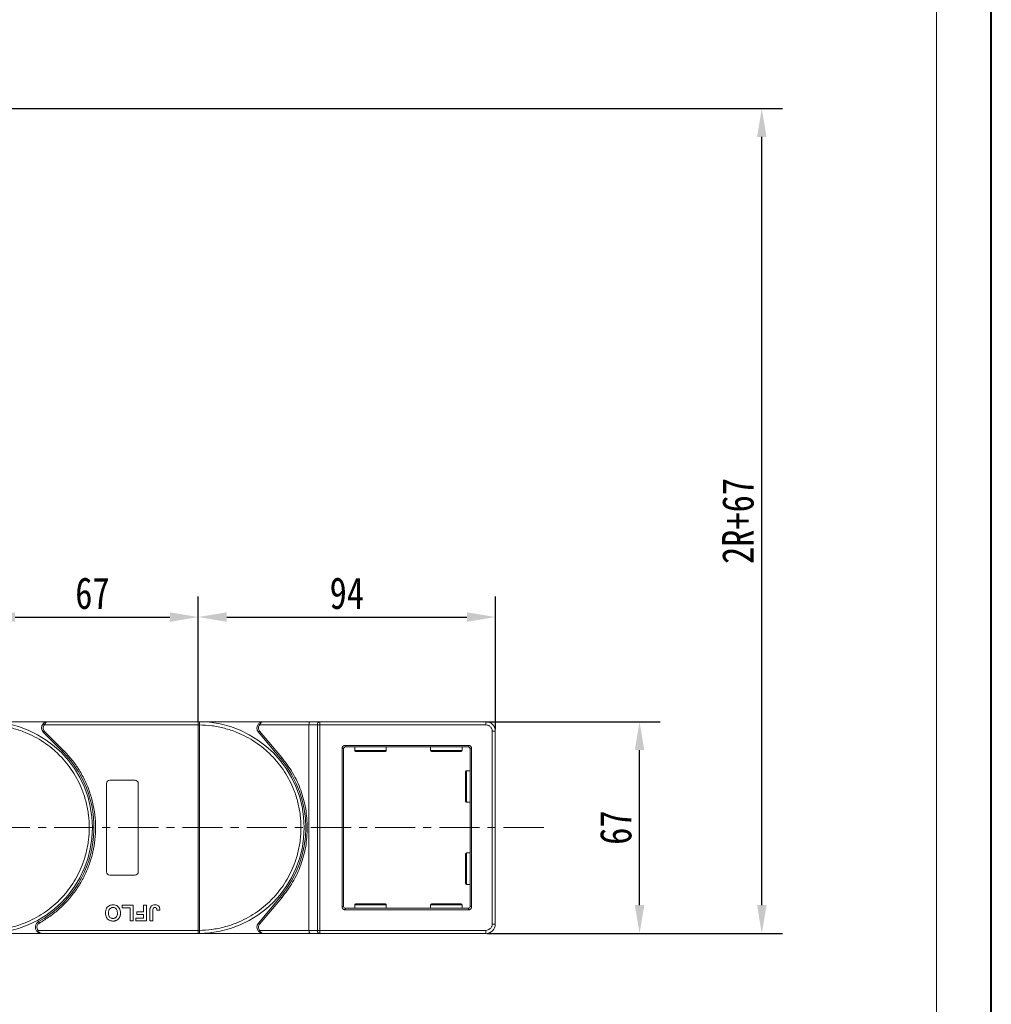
# Model space of a CAD drawing. Header units: millimetres. Extents: x 3059 to 4529, y 344 to 1377.
# Tile 37 of 42: x 4212 to 4520, y 754 to 1066. Entities that reach past the tile are written whole.
import ezdxf

# ---------------------------------------------------------------- set-up
doc = ezdxf.new("R2010")
doc.units = ezdxf.units.MM
doc.linetypes.add('CENTERX2', pattern=[20.32, 12.7, -2.54, 2.54, -2.54])
doc.styles.get("Standard").update_dxf_attribs({"font": '仿宋_GB2312.ttf', "width": 0.8})
doc.dimstyles.new('副本 ISO-45.1', dxfattribs={"dimtxt": 10, "dimasz": 9, "dimexe": 6.5, "dimexo": 0.625, "dimgap": 2.5, "dimtad": 1, "dimdsep": 46, "dimtxsty": 'Standard', "dimcen": 2.5, "dimadec": 0, "dimazin": 0, "dimtfac": 1, "dimtmove": 0, "dimatfit": 3, "dimfxl": 0, "dimarcsym": 0})

# ---------------------------------------------------------------- blocks, each defined once
blk = doc.blocks.new('*D2023')
at = {"color": 0, "lineweight": -2}
for p, q in [((4359.84, 843.58), (4414.72, 843.58)), ((4408.22, 785.58), (4408.22, 834.58)), ((4359.84, 776.58), (4414.72, 776.58))]:
    blk.add_line(p, q, dxfattribs=at)
at = {"color": 0, "lineweight": 9}
for points in [[(4406.72, 834.58), (4409.72, 834.58), (4408.22, 843.58)], [(4406.72, 785.58), (4409.72, 785.58), (4408.22, 776.58)]]:
    blk.add_solid(points, dxfattribs=at)
at = {"layer": 'Defpoints', "color": 0, "lineweight": 9}
for p in [(4359.21, 843.58), (4408.22, 843.58), (4359.21, 776.58)]:
    blk.add_point(p, dxfattribs=at)
at = {"color": 0, "lineweight": 9, "insert": (4400.72, 810.08), "char_height": 10, "attachment_point": 5, "rotation": 90}
blk.add_mtext('67', dxfattribs=at)
blk = doc.blocks.new('*D1989')
at = {"color": 0, "lineweight": -2}
for p, q in [((3938.08, 1037.56), (4453.4, 1037.56)), ((4446.9, 785.58), (4446.9, 1028.56)), ((4359.84, 776.58), (4453.4, 776.58))]:
    blk.add_line(p, q, dxfattribs=at)
at = {"color": 0, "lineweight": 9}
for points in [[(4445.4, 1028.56), (4448.4, 1028.56), (4446.9, 1037.56)], [(4445.4, 785.58), (4448.4, 785.58), (4446.9, 776.58)]]:
    blk.add_solid(points, dxfattribs=at)
at = {"layer": 'Defpoints', "color": 0, "lineweight": 9}
for p in [(3937.45, 1037.56), (4446.9, 1037.56), (4359.21, 776.58)]:
    blk.add_point(p, dxfattribs=at)
at = {"color": 0, "lineweight": 9, "insert": (4439.4, 907.07), "char_height": 10, "attachment_point": 5, "rotation": 90}
blk.add_mtext('2R+67', dxfattribs=at)
blk = doc.blocks.new('*D1992')
at = {"color": 0, "lineweight": -2}
for p, q in [((4268.58, 843.71), (4268.58, 883.18)), ((4362.58, 841.21), (4362.58, 883.18)), ((4277.58, 876.68), (4353.58, 876.68))]:
    blk.add_line(p, q, dxfattribs=at)
at = {"color": 0, "lineweight": 9}
for points in [[(4277.58, 878.18), (4277.58, 875.18), (4268.58, 876.68)], [(4353.58, 878.18), (4353.58, 875.18), (4362.58, 876.68)]]:
    blk.add_solid(points, dxfattribs=at)
at = {"layer": 'Defpoints', "color": 0, "lineweight": 9}
for p in [(4362.58, 876.68), (4268.58, 843.08), (4362.58, 840.58)]:
    blk.add_point(p, dxfattribs=at)
at = {"color": 0, "lineweight": 9, "insert": (4315.58, 884.18), "char_height": 10, "attachment_point": 5}
blk.add_mtext('94', dxfattribs=at)
blk = doc.blocks.new('*D1993')
at = {"color": 0, "lineweight": -2}
for p, q in [((4201.58, 843.35), (4201.58, 883.18)), ((4268.58, 843.71), (4268.58, 883.18)), ((4210.58, 876.68), (4259.58, 876.68))]:
    blk.add_line(p, q, dxfattribs=at)
at = {"color": 0, "lineweight": 9}
for points in [[(4210.58, 878.18), (4210.58, 875.18), (4201.58, 876.68)], [(4259.58, 878.18), (4259.58, 875.18), (4268.58, 876.68)]]:
    blk.add_solid(points, dxfattribs=at)
at = {"layer": 'Defpoints', "color": 0, "lineweight": 9}
for p in [(4268.58, 876.68), (4201.58, 842.73), (4268.58, 843.08)]:
    blk.add_point(p, dxfattribs=at)
at = {"color": 0, "lineweight": 9, "insert": (4235.08, 884.18), "char_height": 10, "attachment_point": 5}
blk.add_mtext('67', dxfattribs=at)

msp = doc.modelspace()

# ---------------------------------------------------------------- linework, layer by layer
at = {"color": 7, "lineweight": 40}
msp.add_line((4519.534, 344.099), (4519.534, 1377.112), dxfattribs=at)
at = {"color": 7, "lineweight": 13}
msp.add_line((4502.143, 361.489), (4502.143, 1359.722), dxfattribs=at)
at = {"color": 7, "linetype": 'Continuous', "lineweight": 15}
for p, q in [((4220.988, 843.581), (4201.576, 843.581)), ((4219.497, 842.914), (4219.87, 842.581)), ((4219.87, 842.581), (4268.576, 842.581)), ((4268.576, 843.581), (4220.988, 843.581)), ((4289.139, 843.581), (4268.576, 843.581)), ((4268.576, 843.581), (4268.81, 843.58)), ((4268.576, 777.583), (4268.576, 842.579)), ((4268.576, 842.579), (4268.926, 842.579)), ((4268.926, 842.582), (4268.926, 842.579)), ((4268.926, 842.579), (4268.926, 777.583)), ((4288.021, 842.581), (4287.648, 842.914)), ((4288.021, 842.581), (4303.576, 842.581)), ((4304.036, 843.581), (4289.139, 843.581)), ((4303.576, 842.581), (4306.277, 842.581)), ((4303.576, 842.581), (4303.576, 777.581)), ((4307.036, 843.581), (4304.036, 843.581)), ((4306.277, 777.581), (4306.277, 842.581)), ((4306.277, 842.581), (4307.036, 842.581)), ((4307.036, 843.581), (4307.036, 842.581)), ((4359.576, 843.581), (4307.036, 843.581)), ((4307.036, 842.581), (4307.036, 777.581)), ((4307.036, 842.581), (4359.576, 842.581)), ((4359.576, 842.581), (4359.576, 843.581)), ((4219.927, 840.52), (4219.574, 840.167)), ((4219.574, 840.167), (4225.618, 834.123)), ((4219.927, 840.52), (4225.971, 834.476)), ((4287.99, 840.617), (4287.607, 840.295)), ((4287.607, 840.295), (4294.622, 831.936)), ((4295.005, 832.257), (4287.99, 840.617)), ((4361.576, 840.581), (4361.576, 779.581)), ((4362.576, 840.581), (4361.576, 840.581)), ((4362.576, 779.581), (4362.576, 840.581)), ((4314.076, 785.081), (4314.076, 835.081)), ((4314.076, 835.081), (4314.576, 835.081)), ((4314.576, 785.081), (4314.576, 835.081)), ((4315.076, 836.081), (4354.076, 836.081)), ((4315.076, 836.081), (4315.076, 835.581)), ((4354.076, 835.581), (4315.076, 835.581)), ((4318.076, 835.581), (4318.076, 834.481)), ((4328.076, 834.481), (4328.076, 835.581)), ((4342.076, 835.581), (4342.076, 834.481)), ((4352.076, 834.481), (4352.076, 835.581)), ((4354.076, 836.081), (4354.076, 835.581)), ((4354.576, 785.081), (4354.576, 835.081)), ((4354.576, 835.081), (4355.076, 835.081)), ((4355.076, 835.081), (4355.076, 785.081)), ((4225.971, 834.476), (4225.618, 834.123)), ((4294.622, 831.936), (4295.005, 832.257)), ((4318.076, 834.481), (4328.076, 834.481)), ((4342.076, 834.481), (4352.076, 834.481)), ((4354.576, 828.081), (4353.476, 828.081)), ((4353.476, 828.081), (4353.476, 818.081)), ((4239.576, 796.081), (4239.576, 824.081)), ((4240.576, 825.081), (4248.576, 825.081)), ((4249.576, 824.081), (4249.576, 796.081)), ((4353.476, 818.081), (4354.576, 818.081)), ((4354.576, 802.081), (4353.476, 802.081)), ((4353.476, 802.081), (4353.476, 792.081)), ((4248.576, 795.081), (4240.576, 795.081)), ((4353.476, 792.081), (4354.576, 792.081)), ((4294.622, 788.226), (4287.607, 779.867)), ((4294.622, 788.226), (4295.005, 787.905)), ((4244.461, 785.581), (4247.986, 785.581)), ((4244.461, 784.748), (4244.461, 785.581)), ((4247.986, 785.581), (4247.986, 780.581)), ((4251.256, 785.581), (4252.217, 785.581)), ((4251.256, 783.466), (4251.256, 785.581)), ((4252.217, 785.581), (4252.217, 780.581)), ((4287.99, 779.545), (4295.005, 787.905)), ((4314.076, 785.081), (4314.576, 785.081)), ((4318.076, 785.681), (4318.076, 784.581)), ((4328.076, 785.681), (4318.076, 785.681)), ((4328.076, 784.581), (4328.076, 785.681)), ((4342.076, 785.681), (4342.076, 784.581)), ((4352.076, 785.681), (4342.076, 785.681)), ((4352.076, 784.581), (4352.076, 785.681)), ((4355.076, 785.081), (4354.576, 785.081)), ((4247.025, 784.748), (4244.461, 784.748)), ((4247.025, 780.581), (4247.025, 784.748)), ((4249.14, 783.466), (4251.256, 783.466)), ((4249.14, 782.632), (4249.14, 783.466)), ((4251.256, 782.632), (4249.14, 782.632)), ((4251.256, 781.414), (4251.256, 782.632)), ((4253.243, 780.581), (4253.243, 783.733)), ((4254.204, 783.817), (4254.204, 780.581)), ((4255.486, 783.914), (4256.448, 783.978)), ((4315.076, 784.081), (4315.076, 784.581)), ((4315.076, 784.581), (4354.076, 784.581)), ((4354.076, 784.081), (4315.076, 784.081)), ((4354.076, 784.081), (4354.076, 784.581)), ((4218.036, 780.331), (4218.278, 779.894)), ((4247.986, 780.581), (4247.025, 780.581)), ((4248.82, 780.581), (4248.82, 781.414)), ((4248.82, 781.414), (4251.256, 781.414)), ((4252.217, 780.581), (4248.82, 780.581)), ((4254.204, 780.581), (4253.243, 780.581)), ((4287.607, 779.867), (4287.99, 779.545)), ((4362.576, 779.581), (4361.576, 779.581)), ((4201.576, 776.581), (4219.005, 776.581)), ((4217.887, 777.581), (4217.514, 777.248)), ((4268.576, 777.581), (4217.887, 777.581)), ((4219.005, 776.581), (4268.576, 776.581)), ((4268.926, 777.583), (4268.576, 777.583)), ((4268.81, 776.582), (4268.576, 776.581)), ((4268.576, 776.581), (4289.139, 776.581)), ((4268.926, 777.583), (4268.926, 777.58)), ((4288.021, 777.581), (4287.648, 777.248)), ((4303.576, 777.581), (4288.021, 777.581)), ((4289.139, 776.581), (4304.036, 776.581)), ((4306.277, 777.581), (4303.576, 777.581)), ((4304.036, 776.581), (4307.036, 776.581)), ((4307.036, 777.581), (4306.277, 777.581)), ((4359.576, 777.581), (4307.036, 777.581)), ((4307.036, 776.581), (4307.036, 777.581)), ((4307.036, 776.581), (4359.576, 776.581)), ((4359.576, 776.581), (4359.576, 777.581))]:
    msp.add_line(p, q, dxfattribs=at)
at = {"color": 1, "linetype": 'CENTERX2', "lineweight": 13}
msp.add_line((4377.875, 810.081), (3672.063, 810.081), dxfattribs=at)
at = {"color": 7, "linetype": 'Continuous', "lineweight": 15}
for centre, radius, start, end in [((4201.576, 810.081), 33.5, 270.40019, 89.59981), ((4220.988, 841.581), 2, 138.18969, 225), ((4268.813, 843.285), 0.295, 90.53836, 143.36012), ((4268.839, 812.398), 30.184, 89.8339, 90.49831), ((4268.576, 810.081), 33.5, 270.40019, 89.59981), ((4289.139, 841.581), 2, 138.18969, 220), ((4307.176, 842.687), 0.905, 98.86498, 186.71937), ((4359.576, 840.581), 3, 0, 90), ((4315.076, 835.081), 0.5, 90, 180), ((4354.076, 835.081), 0.5, 0, 90), ((4201.576, 810.081), 34, 298.95502, 45), ((4268.576, 810.081), 34, 320, 40), ((4318.376, 834.481), 0.3, 180, 270), ((4327.776, 834.481), 0.3, 270, 0), ((4342.376, 834.481), 0.3, 180, 270), ((4351.776, 834.481), 0.3, 270, 0), ((4353.476, 827.781), 0.3, 90, 180), ((4240.576, 824.081), 1, 90, 180), ((4248.576, 824.081), 1, 0, 90), ((4353.476, 818.381), 0.3, 180, 270), ((4353.476, 801.781), 0.3, 90, 180), ((4240.576, 796.081), 1, 180, 270), ((4248.576, 796.081), 1, 270, 360), ((4353.476, 792.381), 0.3, 180, 270), ((4315.076, 785.081), 0.5, 180, 270), ((4318.376, 785.681), 0.3, 90, 180), ((4327.776, 785.681), 0.3, 0, 90), ((4342.376, 785.681), 0.3, 90, 180), ((4351.776, 785.681), 0.3, 0, 90), ((4354.076, 785.081), 0.5, 270, 0), ((4219.005, 778.581), 2, 118.95502, 221.81031), ((4289.139, 778.581), 2, 140, 221.81031), ((4359.576, 779.581), 3, 270, 0), ((4268.839, 807.764), 30.184, 269.50169, 270.1661), ((4268.813, 776.877), 0.295, 216.63988, 269.46164), ((4307.176, 777.475), 0.905, 173.28063, 261.13502)]:
    msp.add_arc(centre, radius, start, end, dxfattribs=at)
for centre, start_param, end_param in [((4304.036, 842.581), 0, 1.5707963), ((4304.036, 777.581), 1.5707963, 3.1415927)]:
    msp.add_ellipse(centre, major_axis=(0, 1), ratio=0.4599349, start_param=start_param, end_param=end_param, dxfattribs=at)
for points, knots in [([(4201.926, 842.579), (4203.239, 842.519), (4205.905, 842.397), (4209.894, 841.583), (4213.537, 840.377), (4216.773, 838.871), (4219.599, 837.193), (4222.26, 835.224), (4225.538, 832.232), (4228.326, 828.768), (4230.529, 824.967), (4231.998, 821.715), (4233.172, 818.059), (4233.915, 814.061), (4234.156, 810.081), (4233.915, 806.101), (4233.172, 802.103), (4231.998, 798.447), (4230.529, 795.195), (4228.88, 792.352), (4226.941, 789.669), (4223.984, 786.359), (4220.55, 783.534), (4216.773, 781.291), (4213.537, 779.784), (4209.894, 778.579), (4205.905, 777.765), (4203.239, 777.643), (4201.926, 777.583)], [0, 0, 0, 0, 0.038862, 0.078912, 0.1200677, 0.1522272, 0.1843815, 0.2172151, 0.2500433, 0.3156185, 0.347778, 0.3799323, 0.4210926, 0.4611415, 0.5, 0.5388632, 0.578912, 0.6200677, 0.6522272, 0.6843815, 0.7172151, 0.7500433, 0.8156185, 0.847778, 0.8799323, 0.9210926, 0.9611404, 1, 1, 1, 1]), ([(4219.497, 842.914), (4219.592, 843.008), (4219.801, 843.215), (4220.3, 843.502), (4220.718, 843.55), (4220.988, 843.581)], [0, 0, 0, 0, 0.2270634, 0.50158693, 1, 1, 1, 1]), ([(4220.988, 843.581), (4220.882, 843.568), (4220.67, 843.542), (4220.36, 843.33), (4220.081, 843.004), (4219.937, 842.716), (4219.87, 842.581)], [0, 0, 0, 0, 0.2515188, 0.5017844, 0.7656323, 1, 1, 1, 1]), ([(4268.576, 842.581), (4268.576, 842.694), (4268.576, 842.919), (4268.576, 843.217), (4268.576, 843.385), (4268.576, 843.451), (4268.576, 843.461)], [0, 0, 0, 0, 0.3133566, 0.6267132, 0.9400698, 1, 1, 1, 1]), ([(4268.576, 842.579), (4268.576, 842.579), (4268.576, 842.58), (4268.576, 842.58), (4268.576, 842.581), (4268.576, 842.581)], [0, 0, 0, 0, 0.3846661, 0.6923333, 1, 1, 1, 1]), ([(4268.81, 843.58), (4268.827, 843.577), (4268.864, 843.571), (4268.893, 843.517), (4268.913, 843.424), (4268.924, 843.278), (4268.926, 843.082), (4268.927, 842.837), (4268.926, 842.673), (4268.926, 842.582)], [0, 0, 0, 0, 0.1119973, 0.2448439, 0.3691679, 0.5008987, 0.6875333, 0.8281382, 1, 1, 1, 1]), ([(4268.926, 842.579), (4270.239, 842.519), (4272.905, 842.397), (4276.894, 841.583), (4280.537, 840.377), (4283.773, 838.871), (4286.599, 837.193), (4289.26, 835.224), (4292.538, 832.232), (4295.326, 828.768), (4297.529, 824.967), (4298.998, 821.715), (4300.172, 818.059), (4300.915, 814.061), (4301.156, 810.081), (4300.915, 806.101), (4300.172, 802.103), (4298.998, 798.447), (4297.529, 795.195), (4295.88, 792.352), (4293.941, 789.669), (4290.984, 786.359), (4287.55, 783.534), (4283.773, 781.291), (4280.537, 779.784), (4276.894, 778.579), (4272.905, 777.765), (4270.239, 777.643), (4268.926, 777.583)], [0, 0, 0, 0, 0.038862, 0.078912, 0.1200677, 0.1522272, 0.1843815, 0.2172151, 0.2500433, 0.3156185, 0.347778, 0.3799323, 0.4210926, 0.4611415, 0.5, 0.5388632, 0.578912, 0.6200677, 0.6522272, 0.6843815, 0.7172151, 0.7500433, 0.8156185, 0.847778, 0.8799323, 0.9210926, 0.9611404, 1, 1, 1, 1]), ([(4287.99, 840.617), (4287.892, 840.76), (4287.69, 841.057), (4287.609, 841.605), (4287.708, 842.151), (4287.919, 842.441), (4288.021, 842.581)], [0, 0, 0, 0, 0.2418638, 0.5, 0.7581362, 1, 1, 1, 1]), ([(4287.648, 842.914), (4287.743, 843.008), (4287.953, 843.215), (4288.451, 843.502), (4288.87, 843.55), (4289.139, 843.581)], [0, 0, 0, 0, 0.2270634, 0.5015869, 1, 1, 1, 1]), ([(4289.139, 843.581), (4289.033, 843.568), (4288.821, 843.542), (4288.512, 843.33), (4288.233, 843.004), (4288.089, 842.716), (4288.021, 842.581)], [0, 0, 0, 0, 0.2515188, 0.5017844, 0.7656323, 1, 1, 1, 1]), ([(4359.576, 842.581), (4359.828, 842.554), (4360.216, 842.513), (4360.682, 842.264), (4361, 842.005), (4361.259, 841.687), (4361.508, 841.221), (4361.549, 840.833), (4361.576, 840.581)], [0, 0, 0, 0, 0.2394429, 0.3698071, 0.5000001, 0.6303641, 0.7605571, 1, 1, 1, 1]), ([(4314.076, 835.081), (4314.09, 835.207), (4314.11, 835.401), (4314.235, 835.634), (4314.364, 835.793), (4314.523, 835.922), (4314.756, 836.047), (4314.95, 836.068), (4315.076, 836.081)], [0, 0, 0, 0, 0.239443, 0.3695502, 0.4999998, 0.6301073, 0.760557, 1, 1, 1, 1]), ([(4354.076, 836.081), (4354.202, 836.068), (4354.396, 836.047), (4354.629, 835.922), (4354.788, 835.793), (4354.917, 835.634), (4355.042, 835.401), (4355.063, 835.207), (4355.076, 835.081)], [0, 0, 0, 0, 0.23944295, 0.36955024, 0.49999985, 0.63010729, 0.76055705, 1, 1, 1, 1]), ([(4225.971, 834.476), (4226.869, 833.518), (4228.664, 831.601), (4230.936, 828.334), (4232.862, 824.813), (4234.371, 821.047), (4235.429, 817.131), (4236.015, 813.158), (4236.141, 809.185), (4235.812, 805.256), (4235.042, 801.389), (4233.823, 797.605), (4232.162, 793.949), (4230.062, 790.479), (4227.571, 787.276), (4224.747, 784.424), (4221.661, 781.912), (4219.406, 780.566), (4218.278, 779.894)], [0, 0, 0, 0, 0.0616516, 0.1233073, 0.1864354, 0.25, 0.3135645, 0.3766927, 0.4383422, 0.5, 0.5616495, 0.6233073, 0.6864354, 0.75, 0.8135645, 0.8766927, 0.9383443, 1, 1, 1, 1]), ([(4303.076, 810.081), (4302.977, 812.073), (4302.777, 816.089), (4301.141, 821.934), (4298.637, 827.463), (4296.209, 830.667), (4295.005, 832.257)], [0, 0, 0, 0, 0.2480864, 0.5, 0.7519136, 1, 1, 1, 1]), ([(4318.376, 834.181), (4318.439, 834.181), (4318.535, 834.181), (4319.122, 834.181), (4319.728, 834.181), (4320.481, 834.181), (4321.575, 834.181), (4323.076, 834.181), (4324.577, 834.181), (4325.671, 834.181), (4326.424, 834.181), (4327.031, 834.181), (4327.617, 834.181), (4327.713, 834.181), (4327.776, 834.181)], [0, 0, 0, 0, 0.1197284, 0.1841803, 0.25, 0.3158197, 0.3802716, 0.5, 0.6197284, 0.6841803, 0.75, 0.8158197, 0.8802716, 1, 1, 1, 1]), ([(4342.376, 834.181), (4342.439, 834.181), (4342.535, 834.181), (4343.122, 834.181), (4343.728, 834.181), (4344.481, 834.181), (4345.575, 834.181), (4347.076, 834.181), (4348.577, 834.181), (4349.671, 834.181), (4350.424, 834.181), (4351.031, 834.181), (4351.617, 834.181), (4351.713, 834.181), (4351.776, 834.181)], [0, 0, 0, 0, 0.1197284, 0.1841803, 0.25, 0.3158197, 0.3802716, 0.5, 0.6197284, 0.6841803, 0.75, 0.8158197, 0.8802716, 1, 1, 1, 1]), ([(4353.176, 827.781), (4353.176, 827.718), (4353.176, 827.622), (4353.176, 827.036), (4353.176, 826.429), (4353.176, 825.676), (4353.176, 824.582), (4353.176, 823.672), (4353.176, 823.081)], [0, 0, 0, 0, 0.2394568, 0.3683607, 0.5, 0.6316393, 0.7605432, 1, 1, 1, 1]), ([(4353.176, 823.081), (4353.176, 822.49), (4353.176, 821.58), (4353.176, 820.486), (4353.176, 819.733), (4353.176, 819.126), (4353.176, 818.54), (4353.176, 818.444), (4353.176, 818.381)], [0, 0, 0, 0, 0.2394568, 0.3683607, 0.5, 0.6316393, 0.7605432, 1, 1, 1, 1]), ([(4295.005, 787.905), (4296.209, 789.495), (4298.637, 792.699), (4301.141, 798.228), (4302.777, 804.073), (4302.977, 808.089), (4303.076, 810.081)], [0, 0, 0, 0, 0.2480864, 0.5, 0.7519136, 1, 1, 1, 1]), ([(4353.176, 801.781), (4353.176, 801.718), (4353.176, 801.622), (4353.176, 801.036), (4353.176, 800.429), (4353.176, 799.676), (4353.176, 798.582), (4353.176, 797.672), (4353.176, 797.081)], [0, 0, 0, 0, 0.2394568, 0.3683607, 0.5, 0.6316393, 0.7605432, 1, 1, 1, 1]), ([(4353.176, 797.081), (4353.176, 796.49), (4353.176, 795.58), (4353.176, 794.486), (4353.176, 793.733), (4353.176, 793.126), (4353.176, 792.54), (4353.176, 792.444), (4353.176, 792.381)], [0, 0, 0, 0, 0.2394568, 0.3683607, 0.5, 0.6316393, 0.7605432, 1, 1, 1, 1]), ([(4239.204, 783.088), (4239.208, 783.221), (4239.218, 783.624), (4239.36, 784.264), (4239.752, 784.926), (4240.326, 785.392), (4240.965, 785.618), (4241.387, 785.637), (4241.569, 785.645)], [0, 0, 0, 0, 0.1018882, 0.3073435, 0.4929627, 0.6786474, 0.8607914, 1, 1, 1, 1]), ([(4241.569, 785.645), (4241.703, 785.641), (4242.106, 785.627), (4242.766, 785.437), (4243.388, 784.948), (4243.813, 784.238), (4243.939, 783.601), (4243.946, 783.199), (4243.948, 783.111)], [0, 0, 0, 0, 0.1021706, 0.3092201, 0.51365, 0.6922749, 0.9324126, 1, 1, 1, 1]), ([(4253.352, 784.684), (4253.406, 784.808), (4253.514, 785.057), (4253.818, 785.36), (4254.283, 785.609), (4254.67, 785.631), (4254.903, 785.645)], [0, 0, 0, 0, 0.2064605, 0.4135145, 0.6452106, 1, 1, 1, 1]), ([(4254.903, 785.645), (4255.037, 785.64), (4255.341, 785.627), (4255.793, 785.466), (4256.152, 785.14), (4256.406, 784.633), (4256.432, 784.236), (4256.448, 783.978)], [0, 0, 0, 0, 0.1552919, 0.3531453, 0.543243, 0.704067, 1, 1, 1, 1]), ([(4315.076, 784.081), (4314.95, 784.094), (4314.756, 784.115), (4314.523, 784.24), (4314.364, 784.369), (4314.235, 784.528), (4314.11, 784.761), (4314.09, 784.955), (4314.076, 785.081)], [0, 0, 0, 0, 0.239443, 0.3695502, 0.4999998, 0.6301073, 0.760557, 1, 1, 1, 1]), ([(4327.776, 785.981), (4327.713, 785.981), (4327.617, 785.981), (4327.031, 785.981), (4326.424, 785.981), (4325.671, 785.981), (4324.577, 785.981), (4323.076, 785.981), (4321.575, 785.981), (4320.481, 785.981), (4319.728, 785.981), (4319.122, 785.981), (4318.535, 785.981), (4318.439, 785.981), (4318.376, 785.981)], [0, 0, 0, 0, 0.1197284, 0.1841803, 0.25, 0.3158197, 0.3802716, 0.5, 0.6197284, 0.6841803, 0.75, 0.8158197, 0.8802716, 1, 1, 1, 1]), ([(4351.776, 785.981), (4351.713, 785.981), (4351.617, 785.981), (4351.031, 785.981), (4350.424, 785.981), (4349.671, 785.981), (4348.577, 785.981), (4347.076, 785.981), (4345.575, 785.981), (4344.481, 785.981), (4343.728, 785.981), (4343.122, 785.981), (4342.535, 785.981), (4342.439, 785.981), (4342.376, 785.981)], [0, 0, 0, 0, 0.1197284, 0.1841803, 0.25, 0.3158197, 0.3802716, 0.5, 0.6197284, 0.6841803, 0.75, 0.8158197, 0.8802716, 1, 1, 1, 1]), ([(4355.076, 785.081), (4355.063, 784.955), (4355.042, 784.761), (4354.917, 784.528), (4354.788, 784.369), (4354.629, 784.24), (4354.396, 784.115), (4354.202, 784.094), (4354.076, 784.081)], [0, 0, 0, 0, 0.239443, 0.3695502, 0.4999998, 0.6301073, 0.760557, 1, 1, 1, 1]), ([(4241.583, 780.517), (4241.45, 780.521), (4241.046, 780.535), (4240.391, 780.73), (4239.773, 781.217), (4239.346, 781.924), (4239.214, 782.575), (4239.206, 782.989), (4239.204, 783.088)], [0, 0, 0, 0, 0.1013981, 0.3069957, 0.5061443, 0.6852619, 0.9245571, 1, 1, 1, 1]), ([(4240.166, 783.064), (4240.17, 783.197), (4240.182, 783.573), (4240.322, 784.095), (4240.668, 784.515), (4241.045, 784.745), (4241.365, 784.807), (4241.539, 784.811), (4241.571, 784.812)], [0, 0, 0, 0, 0.1585903, 0.4472388, 0.6203806, 0.7935748, 0.9612953, 1, 1, 1, 1]), ([(4241.571, 781.35), (4241.437, 781.359), (4241.167, 781.375), (4240.783, 781.544), (4240.472, 781.832), (4240.234, 782.294), (4240.171, 782.723), (4240.167, 783.009), (4240.166, 783.064)], [0, 0, 0, 0, 0.1602922, 0.3219224, 0.4907614, 0.6575692, 0.9338827, 1, 1, 1, 1]), ([(4241.571, 784.812), (4241.706, 784.803), (4241.976, 784.784), (4242.357, 784.603), (4242.68, 784.302), (4242.929, 783.809), (4242.983, 783.377), (4242.986, 783.106), (4242.986, 783.078)], [0, 0, 0, 0, 0.1597099, 0.3204292, 0.4910735, 0.6770503, 0.9662903, 1, 1, 1, 1]), ([(4242.986, 783.078), (4242.982, 782.945), (4242.973, 782.608), (4242.854, 782.129), (4242.57, 781.715), (4242.211, 781.46), (4241.858, 781.361), (4241.644, 781.353), (4241.571, 781.35)], [0, 0, 0, 0, 0.15861661, 0.40086372, 0.57305935, 0.74548557, 0.91298519, 1, 1, 1, 1]), ([(4243.725, 781.84), (4243.665, 781.72), (4243.545, 781.48), (4243.228, 781.09), (4242.907, 780.836), (4242.666, 780.726), (4242.637, 780.713)], [0, 0, 0, 0, 0.2508959, 0.5021661, 0.9405117, 1, 1, 1, 1]), ([(4243.948, 783.111), (4243.947, 783.044), (4243.946, 782.911), (4243.932, 782.704), (4243.907, 782.49), (4243.866, 782.271), (4243.809, 782.052), (4243.753, 781.911), (4243.725, 781.84)], [0, 0, 0, 0, 0.1539502, 0.3081809, 0.478699, 0.6499612, 0.8242026, 1, 1, 1, 1]), ([(4253.243, 783.733), (4253.244, 783.8), (4253.245, 783.933), (4253.254, 784.113), (4253.267, 784.272), (4253.288, 784.41), (4253.311, 784.548), (4253.338, 784.638), (4253.352, 784.684)], [0, 0, 0, 0, 0.2082698, 0.416707, 0.5614806, 0.7065734, 0.8528245, 1, 1, 1, 1]), ([(4254.204, 783.817), (4254.207, 783.951), (4254.212, 784.181), (4254.261, 784.46), (4254.352, 784.64), (4254.47, 784.736), (4254.636, 784.802), (4254.763, 784.808), (4254.841, 784.812)], [0, 0, 0, 0, 0.29202728, 0.5048541, 0.61390458, 0.72368495, 0.82981647, 1, 1, 1, 1]), ([(4254.841, 784.812), (4254.883, 784.81), (4254.967, 784.807), (4255.077, 784.776), (4255.171, 784.73), (4255.243, 784.675), (4255.306, 784.611), (4255.339, 784.561), (4255.356, 784.536)], [0, 0, 0, 0, 0.202387, 0.4109073, 0.5578292, 0.7094718, 0.8532239, 1, 1, 1, 1]), ([(4255.356, 784.536), (4255.375, 784.499), (4255.413, 784.424), (4255.441, 784.311), (4255.461, 784.205), (4255.473, 784.109), (4255.482, 784.012), (4255.485, 783.947), (4255.486, 783.914)], [0, 0, 0, 0, 0.1938055, 0.3931273, 0.5440688, 0.6954121, 0.8476129, 1, 1, 1, 1]), ([(4218.278, 779.894), (4218.169, 779.822), (4217.945, 779.675), (4217.698, 779.351), (4217.535, 778.978), (4217.514, 778.712), (4217.505, 778.581)], [0, 0, 0, 0, 0.24551284, 0.5, 0.75448716, 1, 1, 1, 1]), ([(4242.637, 780.713), (4242.575, 780.688), (4242.451, 780.638), (4242.267, 780.59), (4242.091, 780.555), (4241.923, 780.533), (4241.754, 780.519), (4241.64, 780.518), (4241.583, 780.517)], [0, 0, 0, 0, 0.1854289, 0.3721896, 0.5277082, 0.6838775, 0.8416784, 1, 1, 1, 1]), ([(4288.021, 777.581), (4287.919, 777.721), (4287.708, 778.012), (4287.609, 778.557), (4287.69, 779.105), (4287.892, 779.402), (4287.99, 779.545)], [0, 0, 0, 0, 0.2418638, 0.5, 0.7581362, 1, 1, 1, 1]), ([(4361.576, 779.581), (4361.549, 779.33), (4361.508, 778.941), (4361.259, 778.475), (4361, 778.157), (4360.682, 777.898), (4360.216, 777.649), (4359.828, 777.608), (4359.576, 777.581)], [0, 0, 0, 0, 0.2394429, 0.3698071, 0.5000001, 0.6303641, 0.7605571, 1, 1, 1, 1]), ([(4219.005, 776.581), (4218.735, 776.612), (4218.317, 776.66), (4217.818, 776.947), (4217.609, 777.154), (4217.514, 777.248)], [0, 0, 0, 0, 0.4984129, 0.772928, 1, 1, 1, 1]), ([(4217.887, 777.581), (4217.954, 777.446), (4218.098, 777.158), (4218.377, 776.832), (4218.687, 776.62), (4218.899, 776.594), (4219.005, 776.581)], [0, 0, 0, 0, 0.2343503, 0.4981953, 0.748869, 1, 1, 1, 1]), ([(4268.576, 777.581), (4268.576, 777.581), (4268.576, 777.582), (4268.576, 777.582), (4268.576, 777.583), (4268.576, 777.583)], [0, 0, 0, 0, 0.38469928, 0.69234964, 1, 1, 1, 1]), ([(4268.576, 776.701), (4268.576, 776.764), (4268.576, 776.89), (4268.576, 777.184), (4268.576, 777.426), (4268.576, 777.56), (4268.576, 777.581)], [0, 0, 0, 0, 0.3133347, 0.6266911, 0.9400476, 1, 1, 1, 1]), ([(4268.926, 777.58), (4268.926, 777.489), (4268.927, 777.325), (4268.926, 777.08), (4268.924, 776.884), (4268.913, 776.737), (4268.893, 776.644), (4268.864, 776.591), (4268.827, 776.585), (4268.81, 776.582)], [0, 0, 0, 0, 0.172016, 0.3127556, 0.4995985, 0.630391, 0.7580256, 0.8892284, 1, 1, 1, 1]), ([(4289.139, 776.581), (4288.87, 776.612), (4288.451, 776.66), (4287.953, 776.947), (4287.743, 777.154), (4287.648, 777.248)], [0, 0, 0, 0, 0.49841293, 0.77292805, 1, 1, 1, 1]), ([(4288.021, 777.581), (4288.089, 777.446), (4288.233, 777.158), (4288.512, 776.832), (4288.822, 776.62), (4289.033, 776.594), (4289.139, 776.581)], [0, 0, 0, 0, 0.2343503, 0.4981953, 0.748869, 1, 1, 1, 1])]:
    msp.add_open_spline(points, degree=3, knots=knots, dxfattribs=at)
for points in [[(4219.87, 842.581), (4219.76, 842.432), (4219.54, 842.134), (4219.505, 841.765), (4219.488, 841.581)], [(4219.488, 841.581), (4219.508, 841.382), (4219.549, 840.985), (4219.801, 840.675), (4219.927, 840.52)], [(4268.576, 843.461), (4268.576, 843.496), (4268.576, 843.565), (4268.576, 843.576), (4268.576, 843.581)], [(4217.505, 778.581), (4217.522, 778.397), (4217.557, 778.028), (4217.777, 777.73), (4217.887, 777.581)], [(4268.576, 776.581), (4268.576, 776.586), (4268.576, 776.597), (4268.576, 776.666), (4268.576, 776.701)]]:
    msp.add_open_spline(points, degree=3, dxfattribs=at)

# ---------------------------------------------------------------- dimensions: what is measured, and where the dimension line sits
at = {"color": 5, "lineweight": 9}
dim = msp.add_linear_dim(base=(4446.897, 1037.562), p1=(4359.211, 776.581), p2=(3937.453, 1037.562), angle=90, text='2R+67', dimstyle='副本 ISO-45.1', dxfattribs=at)
dim.commit()
dim.dimension.update_dxf_attribs({"geometry": '*D1989', "text_midpoint": (4439.397, 907.071)})
for base, p1, p2, picture, middle in [((4268.576, 876.681), (4201.576, 842.726), (4268.576, 843.081), '*D1993', (4235.076, 884.181)), ((4362.576, 876.681), (4268.576, 843.081), (4362.576, 840.581), '*D1992', (4315.576, 884.181))]:
    dim = msp.add_linear_dim(base=base, p1=p1, p2=p2, dimstyle='副本 ISO-45.1', dxfattribs=at)
    dim.commit()
    dim.dimension.update_dxf_attribs({"geometry": picture, "text_midpoint": middle})
dim = msp.add_linear_dim(base=(4408.218, 843.581), p1=(4359.211, 776.581), p2=(4359.211, 843.581), angle=90, dimstyle='副本 ISO-45.1', dxfattribs=at)
dim.commit()
dim.dimension.update_dxf_attribs({"geometry": '*D2023', "text_midpoint": (4400.718, 810.081)})

doc.saveas('drawing.dxf')
